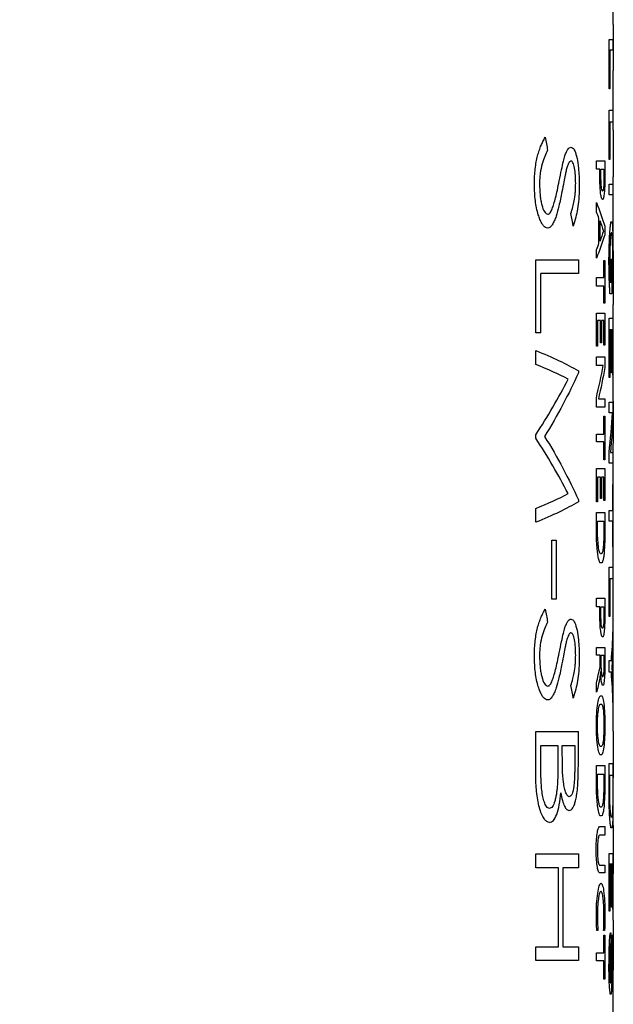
# Model space of a CAD drawing. Header units: millimetres. Extents: x 6 to 273, y 6 to 210.
# Tile 8 of 25: x 99.33 to 103.42, y 91.74 to 98.51. Entities that reach past the tile are written whole.
import ezdxf

# ---------------------------------------------------------------- set-up
doc = ezdxf.new("R2010")
doc.units = ezdxf.units.MM
doc.layers.add('DIMENSIONS', color=140, linetype='Continuous', lineweight=25)
doc.styles.add('SLDTEXTSTYLE0', font='TXT', dxfattribs={"width": 0.7})
doc.dimstyles.new('SLDDIMSTYLE1', dxfattribs={"dimtxt": 2.158008, "dimasz": 3.302, "dimexe": 0, "dimexo": 0.0625, "dimgap": 0.539502, "dimtad": 0, "dimtih": 1, "dimtoh": 1, "dimlfac": 1.5, "dimrnd": 1e-09, "dimzin": 12, "dimdsep": 46, "dimtxsty": 'SLDTEXTSTYLE0', "dimsah": 1, "dimcen": 0.09, "dimadec": 0, "dimazin": 3, "dimtfac": 1, "dimtofl": 0, "dimtmove": 0, "dimatfit": 3, "dimfxl": 0, "dimfrac": 2, "dimtolj": 1, "dimtzin": 12, "dimarcsym": 0})

# ---------------------------------------------------------------- blocks, each defined once
blk = doc.blocks.new('_D_13')
at = {"layer": 'DIMENSIONS'}
for p, q in [((84.7118, 107.4116), (49.3931, 107.4116)), ((52.5681, 107.4116), (52.5681, 90.1904)), ((49.3617, 86.2775), (48.637, 86.2775)), ((48.637, 86.2775), (48.637, 82.8477)), ((55.7744, 86.2775), (56.4991, 86.2775)), ((56.4991, 86.2775), (56.4991, 82.8477)), ((48.637, 82.8477), (49.3617, 82.8477)), ((56.4991, 82.8477), (55.7744, 82.8477)), ((52.5681, 67.2688), (52.5681, 82.3646)), ((100.0322, 67.2688), (49.3931, 67.2688))]:
    blk.add_line(p, q, dxfattribs=at)
for points in [[(52.5681, 107.4116), (52.0601, 104.1096), (53.0761, 104.1096)], [(52.5681, 67.2688), (53.0761, 70.5708), (52.0601, 70.5708)]]:
    blk.add_solid(points, dxfattribs=at)
at = {"layer": 'DIMENSIONS', "char_height": 2.11667, "attachment_point": 1, "style": 'SLDTEXTSTYLE0'}
for s, insert in [('60.2', (49.3617, 89.4891)), ('2.37', (49.3617, 85.5762))]:
    blk.add_mtext(s, dxfattribs=dict(at, insert=insert))

msp = doc.modelspace()

# ---------------------------------------------------------------- linework, layer by layer
for p, q in [((103.4189, 98.4734), (103.4189, 99.3723)), ((103.4189, 98.4734), (103.4189, 98.1562)), ((103.3896, 98.3702), (103.4166, 98.3702)), ((103.3896, 98.0313), (103.3896, 98.3702)), ((103.4166, 98.3702), (103.4166, 98.2971)), ((103.3951, 98.2971), (103.3951, 98.0313)), ((103.4166, 98.2971), (103.3951, 98.2971)), ((103.4189, 97.7464), (103.4189, 98.1562)), ((103.3951, 98.0313), (103.3896, 98.0313)), ((103.3896, 97.8838), (103.4166, 97.8838)), ((103.3896, 97.5451), (103.3896, 97.8838)), ((103.4166, 97.8838), (103.4166, 97.8032)), ((103.3951, 97.8032), (103.3951, 97.5451)), ((103.4166, 97.8032), (103.3951, 97.8032)), ((103.4189, 97.7464), (103.4189, 97.4277)), ((103.3023, 97.5375), (103.3604, 97.5375)), ((103.3023, 97.4784), (103.3023, 97.5375)), ((103.3604, 97.5375), (103.3604, 97.3992)), ((103.3951, 97.5451), (103.3896, 97.5451)), ((103.3264, 97.4784), (103.3023, 97.4784)), ((103.3264, 97.4062), (103.3264, 97.4784)), ((103.3334, 97.4784), (103.3545, 97.4784)), ((103.3334, 97.4155), (103.3334, 97.4784)), ((103.3545, 97.4784), (103.3545, 97.3992)), ((103.3342, 97.3992), (103.3334, 97.4155)), ((103.3896, 97.3018), (103.3896, 97.3754)), ((103.3896, 97.3754), (103.4166, 97.3754)), ((103.4166, 97.3754), (103.4166, 97.3018)), ((103.4189, 96.8804), (103.4189, 97.4277)), ((103.4166, 97.3018), (103.3896, 97.3018)), ((103.3023, 97.1847), (103.3023, 97.2496)), ((103.3201, 96.9708), (103.3201, 97.1393)), ((103.3272, 96.9845), (103.3272, 97.1241)), ((103.4028, 97.1171), (103.4099, 97.1171)), ((103.3604, 97.0867), (103.3604, 97.029)), ((103.409, 97.0407), (103.4049, 97.0407)), ((103.3023, 96.8671), (103.3023, 96.925)), ((102.8848, 96.8572), (103.1784, 96.8572)), ((102.8848, 96.3551), (102.8848, 96.8572)), ((103.1784, 96.8572), (103.1784, 96.7622)), ((103.3545, 96.8521), (103.3604, 96.8521)), ((103.3545, 96.7338), (103.3545, 96.8521)), ((103.3604, 96.8521), (103.3604, 96.5574)), ((103.4036, 96.86), (103.4075, 96.86)), ((103.4036, 96.7033), (103.4036, 96.86)), ((103.4075, 96.86), (103.4075, 96.6236)), ((103.4189, 96.8804), (103.4189, 96.5501)), ((102.9201, 96.3551), (102.9201, 96.7622)), ((103.1784, 96.7622), (102.9201, 96.7622)), ((103.3023, 96.7338), (103.3545, 96.7338)), ((103.3023, 96.6755), (103.3023, 96.7338)), ((103.3977, 96.7033), (103.4036, 96.7033)), ((103.3545, 96.6755), (103.3023, 96.6755)), ((103.3545, 96.5574), (103.3545, 96.6755)), ((103.3943, 96.6493), (103.3941, 96.6617)), ((103.4129, 96.6419), (103.4122, 96.6419)), ((103.3604, 96.5574), (103.3545, 96.5574)), ((103.4075, 96.6236), (103.3951, 96.6236)), ((103.3023, 96.4906), (103.3604, 96.4906)), ((103.3023, 96.2623), (103.3023, 96.4906)), ((103.3604, 96.4906), (103.3604, 96.2699)), ((103.4189, 95.8854), (103.4189, 96.5501)), ((103.3303, 96.4397), (103.3101, 96.4397)), ((103.3101, 96.4397), (103.3101, 96.2623)), ((103.3303, 96.285), (103.3303, 96.4397)), ((103.3372, 96.4397), (103.3372, 96.285)), ((103.3545, 96.4397), (103.3372, 96.4397)), ((103.3545, 96.2699), (103.3545, 96.4397)), ((103.3896, 96.4542), (103.4166, 96.4542)), ((103.3896, 96.0484), (103.3896, 96.4542)), ((103.4166, 96.4542), (103.4166, 96.0635)), ((102.9201, 96.3551), (102.8848, 96.3551)), ((103.4057, 96.3743), (103.3951, 96.3743)), ((103.3951, 96.3743), (103.3951, 96.0484)), ((103.4057, 96.0787), (103.4057, 96.3743)), ((103.4089, 96.3743), (103.4089, 96.0787)), ((103.4147, 96.3743), (103.4089, 96.3743)), ((103.4147, 96.0635), (103.4147, 96.3743)), ((102.8848, 96.1374), (102.8848, 96.233)), ((103.3101, 96.2623), (103.3023, 96.2623)), ((103.3372, 96.285), (103.3303, 96.285)), ((103.3604, 96.2699), (103.3545, 96.2699)), ((103.3023, 96.1888), (103.3604, 96.1888)), ((103.3023, 96.1299), (103.3023, 96.1888)), ((103.3604, 96.1888), (103.3604, 96.1152)), ((103.1784, 96.0933), (103.1784, 96.0797)), ((103.3493, 96.1299), (103.3023, 96.1299)), ((103.3951, 96.0484), (103.3896, 96.0484)), ((103.4089, 96.0787), (103.4057, 96.0787)), ((103.4166, 96.0635), (103.4147, 96.0635)), ((103.3023, 95.8429), (103.3023, 95.9088)), ((103.316, 95.9018), (103.3604, 95.9018)), ((103.3604, 95.9018), (103.3604, 95.8429)), ((103.4189, 95.8854), (103.4189, 95.5936)), ((103.3604, 95.8429), (103.3023, 95.8429)), ((103.3896, 95.879), (103.4166, 95.879)), ((103.3896, 95.8057), (103.3896, 95.879)), ((103.4166, 95.879), (103.4166, 95.8057)), ((103.3545, 95.783), (103.3604, 95.783)), ((103.3545, 95.658), (103.3545, 95.783)), ((103.3604, 95.783), (103.3604, 95.4813)), ((103.4129, 95.8057), (103.3896, 95.8057)), ((102.8848, 95.6314), (102.8848, 95.6528)), ((103.3023, 95.658), (103.3545, 95.658)), ((103.3023, 95.6065), (103.3023, 95.658)), ((103.3545, 95.6065), (103.3023, 95.6065)), ((103.3545, 95.4813), (103.3545, 95.6065)), ((103.4189, 94.6311), (103.4189, 95.5936)), ((103.3604, 95.4813), (103.3545, 95.4813)), ((103.3896, 95.4592), (103.3896, 95.5329)), ((103.399, 95.5329), (103.4166, 95.5329)), ((103.4166, 95.5329), (103.4166, 95.4592)), ((103.3023, 95.4222), (103.3604, 95.4222)), ((103.3023, 95.1938), (103.3023, 95.4222)), ((103.3604, 95.4222), (103.3604, 95.2014)), ((103.4166, 95.4592), (103.3896, 95.4592)), ((103.3303, 95.3634), (103.3101, 95.3634)), ((103.3101, 95.3634), (103.3101, 95.1938)), ((103.3303, 95.2161), (103.3303, 95.3634)), ((103.3372, 95.3634), (103.3372, 95.2161)), ((103.3545, 95.3634), (103.3372, 95.3634)), ((103.3545, 95.2014), (103.3545, 95.3634)), ((103.4147, 95.3114), (103.4166, 95.3114)), ((103.4147, 95.1342), (103.4147, 95.3114)), ((103.4166, 95.3114), (103.4166, 94.8848)), ((103.1784, 95.2069), (103.1784, 95.1931)), ((103.3372, 95.2161), (103.3303, 95.2161)), ((102.8848, 95.0526), (102.8848, 95.148)), ((103.3101, 95.1938), (103.3023, 95.1938)), ((103.3604, 95.2014), (103.3545, 95.2014)), ((103.3023, 95.1196), (103.3604, 95.1196)), ((103.3023, 94.9806), (103.3023, 95.1196)), ((103.3604, 95.1196), (103.3604, 94.9728)), ((103.3896, 95.1342), (103.4147, 95.1342)), ((103.3896, 95.0608), (103.3896, 95.1342)), ((103.3101, 95.0608), (103.3545, 95.0608)), ((103.3101, 94.9864), (103.3101, 95.0608)), ((103.3545, 95.0608), (103.3545, 94.9829)), ((103.4147, 95.0608), (103.3896, 95.0608)), ((103.4147, 94.8848), (103.4147, 95.0608)), ((103.3111, 94.9566), (103.3101, 94.9864)), ((103.3604, 94.9728), (103.3595, 94.9293)), ((102.9952, 94.5234), (102.9952, 94.9305)), ((102.9952, 94.9305), (103.0267, 94.9305)), ((103.0267, 94.9305), (103.0267, 94.5234)), ((103.3595, 94.9293), (103.3587, 94.8915)), ((103.4166, 94.8848), (103.4147, 94.8848)), ((103.3375, 94.8354), (103.3303, 94.8354)), ((103.3418, 94.7748), (103.3264, 94.7748)), ((103.3896, 94.7442), (103.4166, 94.7442)), ((103.3896, 94.406), (103.3896, 94.7442)), ((103.4166, 94.7442), (103.4166, 94.6642)), ((103.3951, 94.6642), (103.3951, 94.406)), ((103.4166, 94.6642), (103.3951, 94.6642)), ((103.4189, 94.2338), (103.4189, 94.6311)), ((103.3023, 94.5305), (103.3604, 94.5305)), ((103.3023, 94.4718), (103.3023, 94.5305)), ((103.3604, 94.5305), (103.3604, 94.3948)), ((103.0267, 94.5234), (102.9952, 94.5234)), ((103.3264, 94.4718), (103.3023, 94.4718)), ((103.3264, 94.3911), (103.3264, 94.4718)), ((103.3334, 94.4718), (103.3545, 94.4718)), ((103.3334, 94.406), (103.3334, 94.4718)), ((103.3545, 94.4718), (103.3545, 94.4032)), ((103.3342, 94.3762), (103.3334, 94.406)), ((103.3545, 94.4032), (103.3537, 94.369)), ((103.3604, 94.3948), (103.3595, 94.3609)), ((103.3951, 94.406), (103.3896, 94.406)), ((103.3272, 94.3533), (103.3264, 94.3911)), ((103.3464, 94.3243), (103.3428, 94.3243)), ((103.3483, 94.2658), (103.3418, 94.2658)), ((103.4166, 94.3006), (103.4166, 94.2102)), ((103.3023, 94.1921), (103.3604, 94.1921)), ((103.3023, 94.1403), (103.3023, 94.1921)), ((103.3604, 94.1921), (103.3604, 94.0522)), ((103.4189, 93.6169), (103.4189, 94.2338)), ((103.3294, 94.1403), (103.3023, 94.1403)), ((103.3294, 94.0842), (103.3294, 94.1403)), ((103.336, 94.1403), (103.3545, 94.1403)), ((103.336, 94.0522), (103.336, 94.1403)), ((103.3545, 94.1403), (103.3545, 94.0569)), ((103.3284, 94.0613), (103.3294, 94.0842)), ((103.3896, 94.1018), (103.4052, 94.1018)), ((103.3896, 94.0218), (103.3896, 94.1018)), ((103.4088, 94.0664), (103.4088, 94.0456)), ((103.3328, 94.001), (103.3319, 94.0262)), ((103.3604, 94.0522), (103.3595, 94.0082)), ((103.4052, 94.0218), (103.3896, 94.0218)), ((103.3021, 93.8851), (103.3021, 93.947)), ((103.3506, 93.9341), (103.3432, 93.9341)), ((103.4166, 93.9039), (103.4166, 93.8148)), ((102.8848, 93.6143), (103.1784, 93.6143)), ((102.8848, 93.3281), (102.8848, 93.6143)), ((103.1784, 93.4078), (103.1784, 93.6143)), ((103.4189, 93.6169), (103.4189, 93.2962)), ((102.9201, 93.5193), (103.0382, 93.5193)), ((102.9201, 93.3841), (102.9201, 93.5193)), ((103.0382, 93.5193), (103.0382, 93.4564)), ((103.068, 93.5193), (103.1535, 93.5193)), ((103.068, 93.4555), (103.068, 93.5193)), ((103.1535, 93.5193), (103.1535, 93.3904)), ((103.3021, 93.3806), (103.3604, 93.3806)), ((103.3021, 93.2422), (103.3021, 93.3806)), ((103.3604, 93.3806), (103.3604, 93.2369)), ((103.3896, 93.3948), (103.4166, 93.3948)), ((103.3896, 93.3142), (103.3896, 93.3948)), ((103.4166, 93.3948), (103.4166, 93.1318)), ((103.3101, 93.3216), (103.3545, 93.3216)), ((103.3101, 93.2484), (103.3101, 93.3216)), ((103.3545, 93.3216), (103.3545, 93.2422)), ((103.3897, 93.1396), (103.3896, 93.3142)), ((103.3951, 93.3142), (103.4147, 93.3142)), ((103.3951, 93.1457), (103.3951, 93.3142)), ((103.4147, 93.3142), (103.4147, 93.1396)), ((103.4189, 92.9693), (103.4189, 93.2962)), ((103.3604, 93.2369), (103.3595, 93.1897)), ((103.3366, 93.0945), (103.3288, 93.0945)), ((103.3232, 92.9609), (103.3604, 92.9609)), ((103.3604, 92.9609), (103.3604, 92.9019)), ((103.4104, 92.9535), (103.4028, 92.9535)), ((103.4189, 92.9693), (103.4189, 92.6363)), ((103.3604, 92.9019), (103.3232, 92.9019)), ((102.8848, 92.7731), (103.1784, 92.7731)), ((102.8848, 92.6781), (102.8848, 92.7731)), ((103.1784, 92.7731), (103.1784, 92.6781)), ((103.3897, 92.7766), (103.4166, 92.7766)), ((103.3897, 92.3791), (103.3897, 92.7766)), ((103.4166, 92.7766), (103.4166, 92.3934)), ((103.3951, 92.7042), (103.3951, 92.3791)), ((103.4057, 92.7042), (103.3951, 92.7042)), ((103.4057, 92.4085), (103.4057, 92.7042)), ((103.4089, 92.7042), (103.4089, 92.4085)), ((103.4147, 92.7042), (103.4089, 92.7042)), ((103.4147, 92.3934), (103.4147, 92.7042)), ((103.042, 92.6781), (102.8848, 92.6781)), ((103.042, 92.1354), (103.042, 92.6781)), ((103.0717, 92.6781), (103.0717, 92.1354)), ((103.1784, 92.6781), (103.0717, 92.6781)), ((103.3232, 92.6965), (103.3604, 92.6965)), ((103.3604, 92.6439), (103.3232, 92.6439)), ((103.3604, 92.6965), (103.3604, 92.6439)), ((103.4189, 92.3184), (103.4189, 92.6363)), ((103.3951, 92.3791), (103.3897, 92.3791)), ((103.4089, 92.4085), (103.4057, 92.4085)), ((103.4166, 92.3934), (103.4147, 92.3934)), ((103.3025, 92.3), (103.3021, 92.3391)), ((103.3545, 92.2932), (103.3545, 92.3391)), ((103.4189, 92.3184), (103.4189, 91.9882)), ((103.3131, 92.2472), (103.3055, 92.2472)), ((103.3587, 92.2472), (103.3518, 92.2472)), ((103.4002, 92.2313), (103.4018, 92.2313)), ((103.4018, 92.2313), (103.4025, 92.1664)), ((103.3545, 92.2161), (103.3604, 92.2161)), ((103.3545, 92.0929), (103.3545, 92.2161)), ((103.3604, 92.2161), (103.3604, 91.9134)), ((103.4118, 92.2161), (103.4129, 92.2161)), ((102.8848, 92.0404), (102.8848, 92.1354)), ((102.8848, 92.1354), (103.042, 92.1354)), ((103.0717, 92.1354), (103.1784, 92.1354)), ((103.1784, 92.1354), (103.1784, 92.0404)), ((103.3025, 92.0929), (103.3545, 92.0929)), ((103.3025, 92.0395), (103.3025, 92.0929)), ((103.4133, 92.1425), (103.4124, 92.1425)), ((103.4166, 92.0996), (103.4167, 92.0566)), ((103.1784, 92.0404), (102.8848, 92.0404)), ((103.3545, 92.0395), (103.3025, 92.0395)), ((103.3545, 91.9134), (103.3545, 92.0395)), ((103.389, 91.9839), (103.3892, 92.0494)), ((103.3945, 92.0566), (103.3943, 91.9882)), ((103.4151, 92.0438), (103.4149, 92.0681)), ((103.4151, 92.0032), (103.4151, 92.0438)), ((103.4167, 92.0566), (103.4167, 91.9963)), ((103.3896, 91.9434), (103.389, 91.9839)), ((103.4087, 91.9636), (103.4082, 91.9134)), ((103.415, 91.993), (103.4151, 92.0032)), ((103.4167, 91.9963), (103.4166, 91.9505)), ((103.4189, 91.6696), (103.4189, 91.9882)), ((103.3604, 91.9134), (103.3545, 91.9134)), ((103.4119, 91.8261), (103.4117, 91.8999)), ((103.3983, 91.8855), (103.4002, 91.8855)), ((103.413, 91.8261), (103.4119, 91.8261)), ((103.4036, 91.8105), (103.3978, 91.8105))]:
    msp.add_line(p, q)
for points, knots in [([(102.8758, 97.3766), (102.8762, 97.3949), (102.877, 97.4307), (102.8814, 97.4821), (102.8882, 97.5293), (102.8975, 97.5717), (102.909, 97.6098), (102.9217, 97.6423), (102.9357, 97.6718), (102.9451, 97.689), (102.9503, 97.6984)], [0, 0, 0, 0, 0.131633, 0.25657, 0.378042, 0.499555, 0.620359, 0.749739, 0.86412, 1, 1, 1, 1]), ([(102.9667, 97.6089), (102.9601, 97.5956), (102.9467, 97.5691), (102.9287, 97.5176), (102.9172, 97.4638), (102.9121, 97.4149), (102.9116, 97.3894), (102.9114, 97.3766)], [0, 0, 0, 0, 0.2503473, 0.5003985, 0.749834, 0.8748737, 1, 1, 1, 1]), ([(103.0858, 97.5714), (103.0891, 97.5805), (103.0953, 97.5974), (103.1054, 97.6164), (103.1158, 97.6279), (103.123, 97.6296), (103.1267, 97.6306)], [0, 0, 0, 0, 0.269241, 0.500148, 0.741912, 1, 1, 1, 1]), ([(103.1267, 97.6306), (103.1315, 97.6294), (103.1408, 97.627), (103.1558, 97.6036), (103.1697, 97.5583), (103.1788, 97.494), (103.1837, 97.4303), (103.1842, 97.39), (103.1844, 97.3698)], [0, 0, 0, 0, 0.144417, 0.286661, 0.499805, 0.69894, 0.848442, 1, 1, 1, 1]), ([(103.0469, 97.398), (103.0522, 97.424), (103.0614, 97.4702), (103.0741, 97.5292), (103.0823, 97.559), (103.0858, 97.5714)], [0, 0, 0, 0, 0.427484, 0.760225, 1, 1, 1, 1]), ([(103.1278, 97.5356), (103.1256, 97.535), (103.1213, 97.5339), (103.1149, 97.527), (103.1082, 97.5155), (103.1009, 97.4948), (103.0961, 97.4764), (103.0933, 97.4658)], [0, 0, 0, 0, 0.170577, 0.335786, 0.499918, 0.715194, 1, 1, 1, 1]), ([(103.1598, 97.3804), (103.1595, 97.3996), (103.1589, 97.4378), (103.1525, 97.4895), (103.1438, 97.5208), (103.1351, 97.533), (103.1304, 97.5347), (103.1278, 97.5356)], [0, 0, 0, 0, 0.250378, 0.500106, 0.749555, 0.862422, 1, 1, 1, 1]), ([(103.0933, 97.4658), (103.0914, 97.457), (103.0863, 97.4329), (103.0772, 97.3851), (103.0698, 97.3463), (103.0654, 97.3236)], [0, 0, 0, 0, 0.19297, 0.526235, 1, 1, 1, 1]), ([(102.9672, 97.0743), (102.9624, 97.0752), (102.9529, 97.0771), (102.939, 97.089), (102.9259, 97.1076), (102.9136, 97.1334), (102.9016, 97.1681), (102.8905, 97.2111), (102.882, 97.262), (102.877, 97.3178), (102.8762, 97.3563), (102.8758, 97.3766)], [0, 0, 0, 0, 0.1023, 0.200754, 0.298019, 0.39685, 0.499875, 0.627391, 0.750002, 0.868199, 1, 1, 1, 1]), ([(102.9114, 97.3766), (102.9117, 97.3629), (102.9123, 97.3364), (102.9153, 97.2987), (102.92, 97.2644), (102.9285, 97.2233), (102.9441, 97.18), (102.9597, 97.1729), (102.9677, 97.1692)], [0, 0, 0, 0, 0.135322, 0.261956, 0.382887, 0.501536, 0.746009, 1, 1, 1, 1]), ([(102.9987, 97.2072), (103.0025, 97.2179), (103.0106, 97.2414), (103.0222, 97.2849), (103.0346, 97.3376), (103.0427, 97.377), (103.0469, 97.398)], [0, 0, 0, 0, 0.195399, 0.426349, 0.694252, 1, 1, 1, 1]), ([(103.1274, 97.1737), (103.1321, 97.1891), (103.1403, 97.216), (103.1511, 97.2615), (103.157, 97.3056), (103.1593, 97.3474), (103.1597, 97.3688), (103.1598, 97.3804)], [0, 0, 0, 0, 0.286351, 0.500713, 0.749955, 0.864946, 1, 1, 1, 1]), ([(103.1844, 97.3698), (103.1842, 97.3531), (103.1839, 97.3198), (103.1804, 97.2636), (103.1733, 97.2036), (103.1602, 97.1429), (103.1493, 97.1076), (103.1432, 97.0878)], [0, 0, 0, 0, 0.143555, 0.286075, 0.499811, 0.720474, 1, 1, 1, 1]), ([(103.3604, 97.3992), (103.3602, 97.3903), (103.36, 97.3728), (103.359, 97.3482), (103.3575, 97.3259), (103.3548, 97.3003), (103.3504, 97.2761), (103.3439, 97.2684), (103.3372, 97.2788), (103.3315, 97.3096), (103.3273, 97.3536), (103.3267, 97.3885), (103.3264, 97.4062)], [0, 0, 0, 0, 0.064519, 0.126258, 0.187565, 0.250833, 0.375726, 0.500664, 0.625555, 0.750495, 0.873176, 1, 1, 1, 1]), ([(103.3545, 97.3992), (103.3543, 97.3927), (103.354, 97.3799), (103.3529, 97.3625), (103.351, 97.3457), (103.3483, 97.3316), (103.3447, 97.3268), (103.341, 97.3317), (103.3377, 97.3473), (103.3352, 97.3703), (103.3345, 97.3895), (103.3342, 97.3992)], [0, 0, 0, 0, 0.084863, 0.166923, 0.251132, 0.375629, 0.500484, 0.625414, 0.750394, 0.872963, 1, 1, 1, 1]), ([(103.0654, 97.3236), (103.0586, 97.2905), (103.0466, 97.2319), (103.0289, 97.1645), (103.0133, 97.1225), (102.9992, 97.0964), (102.9839, 97.0779), (102.9728, 97.0755), (102.9672, 97.0743)], [0, 0, 0, 0, 0.282987, 0.500127, 0.628245, 0.750122, 0.875063, 1, 1, 1, 1]), ([(102.9677, 97.1692), (102.9707, 97.17), (102.9763, 97.1716), (102.9873, 97.1816), (102.9941, 97.1968), (102.9987, 97.2072)], [0, 0, 0, 0, 0.265727, 0.500106, 1, 1, 1, 1]), ([(103.3941, 96.6617), (103.3935, 96.6717), (103.3924, 96.6914), (103.391, 96.7242), (103.3898, 96.7644), (103.389, 96.813), (103.3889, 96.8689), (103.3897, 96.924), (103.3913, 96.9758), (103.3935, 97.0236), (103.3954, 97.0495), (103.3964, 97.0625)], [0, 0, 0, 0, 0.084691, 0.16797, 0.251243, 0.375342, 0.500111, 0.624777, 0.748979, 0.87366, 1, 1, 1, 1]), ([(103.4137, 97.07), (103.4141, 97.0622), (103.4148, 97.0466), (103.4155, 97.0169), (103.4162, 96.9781), (103.4166, 96.9281), (103.4168, 96.8682), (103.4167, 96.8076), (103.4162, 96.751), (103.4154, 96.6999), (103.4145, 96.6745), (103.414, 96.6617)], [0, 0, 0, 0, 0.084102, 0.166871, 0.25057, 0.374502, 0.500151, 0.62438, 0.750133, 0.874015, 1, 1, 1, 1]), ([(103.3999, 97.0227), (103.3995, 97.0161), (103.3985, 97.003), (103.3972, 96.9799), (103.3959, 96.9507), (103.3948, 96.9141), (103.394, 96.8561), (103.3943, 96.7791), (103.3966, 96.7286), (103.3977, 96.7033)], [0, 0, 0, 0, 0.084535, 0.167882, 0.251464, 0.375983, 0.501046, 0.749039, 1, 1, 1, 1]), ([(103.414, 96.7402), (103.4142, 96.7496), (103.4146, 96.7682), (103.4149, 96.7994), (103.4152, 96.8322), (103.4152, 96.8768), (103.415, 96.9338), (103.4141, 96.9706), (103.4137, 96.9893)], [0, 0, 0, 0, 0.127147, 0.25056, 0.37391, 0.500873, 0.747831, 1, 1, 1, 1]), ([(103.4189, 94.2338), (103.4189, 94.2498), (103.4189, 94.2816), (103.4188, 94.3311), (103.4188, 94.3815), (103.4188, 94.4491), (103.4188, 94.5341), (103.4189, 94.5987), (103.4189, 94.6311)], [0, 0, 0, 0, 0.124237, 0.248517, 0.373754, 0.50084, 0.74951, 1, 1, 1, 1]), ([(102.8758, 94.1337), (102.8762, 94.1521), (102.877, 94.1879), (102.8814, 94.2393), (102.8882, 94.2865), (102.8975, 94.3289), (102.909, 94.367), (102.9217, 94.3995), (102.9357, 94.429), (102.9451, 94.4462), (102.9503, 94.4556)], [0, 0, 0, 0, 0.131633, 0.25657, 0.378042, 0.499555, 0.620359, 0.749739, 0.86412, 1, 1, 1, 1]), ([(102.9667, 94.3661), (102.9601, 94.3528), (102.9467, 94.3262), (102.9287, 94.2748), (102.9172, 94.2209), (102.9121, 94.172), (102.9116, 94.1465), (102.9114, 94.1337)], [0, 0, 0, 0, 0.250347, 0.500398, 0.749834, 0.874874, 1, 1, 1, 1]), ([(103.0469, 94.1552), (103.0522, 94.1811), (103.0614, 94.2273), (103.0741, 94.2864), (103.0823, 94.3161), (103.0858, 94.3286)], [0, 0, 0, 0, 0.427484, 0.760225, 1, 1, 1, 1]), ([(103.0858, 94.3286), (103.0891, 94.3377), (103.0953, 94.3546), (103.1054, 94.3736), (103.1158, 94.385), (103.123, 94.3868), (103.1267, 94.3877)], [0, 0, 0, 0, 0.269241, 0.500148, 0.741912, 1, 1, 1, 1]), ([(103.1267, 94.3877), (103.1315, 94.3865), (103.1408, 94.3842), (103.1558, 94.3608), (103.1697, 94.3155), (103.1788, 94.2511), (103.1837, 94.1874), (103.1842, 94.1472), (103.1844, 94.127)], [0, 0, 0, 0, 0.144417, 0.286661, 0.499805, 0.69894, 0.848442, 1, 1, 1, 1]), ([(103.1278, 94.2927), (103.1256, 94.2922), (103.1213, 94.291), (103.1149, 94.2842), (103.1082, 94.2727), (103.1009, 94.252), (103.0961, 94.2335), (103.0933, 94.223)], [0, 0, 0, 0, 0.170577, 0.335786, 0.499918, 0.715194, 1, 1, 1, 1]), ([(103.1598, 94.1376), (103.1595, 94.1567), (103.1589, 94.195), (103.1525, 94.2466), (103.1438, 94.278), (103.1351, 94.2902), (103.1304, 94.2918), (103.1278, 94.2927)], [0, 0, 0, 0, 0.250378, 0.5001062, 0.7495549, 0.8624223, 1, 1, 1, 1]), ([(103.0933, 94.223), (103.0914, 94.2142), (103.0863, 94.1901), (103.0772, 94.1422), (103.0698, 94.1035), (103.0654, 94.0807)], [0, 0, 0, 0, 0.19297, 0.526235, 1, 1, 1, 1]), ([(102.9672, 93.8314), (102.9624, 93.8324), (102.9529, 93.8343), (102.939, 93.8462), (102.9259, 93.8647), (102.9136, 93.8906), (102.9016, 93.9252), (102.8905, 93.9682), (102.882, 94.0192), (102.877, 94.075), (102.8762, 94.1135), (102.8758, 94.1337)], [0, 0, 0, 0, 0.1023, 0.200754, 0.298019, 0.39685, 0.499875, 0.627391, 0.750002, 0.868199, 1, 1, 1, 1]), ([(102.9114, 94.1337), (102.9117, 94.1201), (102.9123, 94.0936), (102.9153, 94.0558), (102.92, 94.0216), (102.9285, 93.9805), (102.9441, 93.9371), (102.9597, 93.93), (102.9677, 93.9264)], [0, 0, 0, 0, 0.1353225, 0.2619555, 0.382887, 0.5015362, 0.7460095, 1, 1, 1, 1]), ([(102.9987, 93.9643), (103.0025, 93.9751), (103.0106, 93.9985), (103.0222, 94.042), (103.0346, 94.0947), (103.0427, 94.1341), (103.0469, 94.1552)], [0, 0, 0, 0, 0.1953985, 0.426349, 0.6942518, 1, 1, 1, 1]), ([(103.1274, 93.9309), (103.1321, 93.9462), (103.1403, 93.9731), (103.1511, 94.0187), (103.157, 94.0627), (103.1593, 94.1046), (103.1597, 94.126), (103.1598, 94.1376)], [0, 0, 0, 0, 0.2863513, 0.5007133, 0.7499546, 0.8649462, 1, 1, 1, 1]), ([(103.1844, 94.127), (103.1842, 94.1103), (103.1839, 94.077), (103.1804, 94.0208), (103.1733, 93.9607), (103.1602, 93.9), (103.1493, 93.8647), (103.1432, 93.845)], [0, 0, 0, 0, 0.143555, 0.2860746, 0.4998112, 0.7204738, 1, 1, 1, 1]), ([(103.0654, 94.0807), (103.0586, 94.0476), (103.0466, 93.9891), (103.0289, 93.9216), (103.0133, 93.8796), (102.9992, 93.8536), (102.9839, 93.8351), (102.9728, 93.8326), (102.9672, 93.8314)], [0, 0, 0, 0, 0.282987, 0.500127, 0.628245, 0.750122, 0.875063, 1, 1, 1, 1]), ([(102.9677, 93.9264), (102.9707, 93.9272), (102.9763, 93.9287), (102.9873, 93.9388), (102.9941, 93.954), (102.9987, 93.9643)], [0, 0, 0, 0, 0.265727, 0.500106, 1, 1, 1, 1]), ([(103.3342, 93.4548), (103.3329, 93.4543), (103.3304, 93.4534), (103.3265, 93.4569), (103.3202, 93.4687), (103.3116, 93.5029), (103.3039, 93.5731), (103.3011, 93.6576), (103.3039, 93.7421), (103.3116, 93.8123), (103.3207, 93.8486), (103.3285, 93.8615), (103.3323, 93.8608), (103.3342, 93.8604)], [0, 0, 0, 0, 0.042389, 0.084144, 0.126065, 0.25045, 0.375408, 0.500066, 0.624724, 0.749685, 0.873732, 0.936329, 1, 1, 1, 1]), ([(103.3342, 93.8604), (103.3355, 93.8607), (103.338, 93.8614), (103.3416, 93.8577), (103.3472, 93.8457), (103.3541, 93.8114), (103.3597, 93.7416), (103.3617, 93.6576), (103.3597, 93.5736), (103.3541, 93.5037), (103.3467, 93.4673), (103.3398, 93.454), (103.3361, 93.4545), (103.3342, 93.4548)], [0, 0, 0, 0, 0.042628, 0.084468, 0.1263, 0.250437, 0.3754, 0.50006, 0.62472, 0.749686, 0.873731, 0.936325, 1, 1, 1, 1]), ([(103.3342, 93.5128), (103.3328, 93.5116), (103.3299, 93.5092), (103.3241, 93.5162), (103.317, 93.5412), (103.3112, 93.5938), (103.3089, 93.6576), (103.3112, 93.7216), (103.317, 93.7733), (103.3254, 93.8061), (103.3313, 93.8036), (103.3342, 93.8023)], [0, 0, 0, 0, 0.0628506, 0.1257348, 0.2505817, 0.3763072, 0.5001914, 0.6245312, 0.7497706, 0.8738448, 1, 1, 1, 1]), ([(103.3342, 93.8023), (103.3356, 93.803), (103.3383, 93.8043), (103.3435, 93.7959), (103.3492, 93.7703), (103.3536, 93.7191), (103.3552, 93.6575), (103.3536, 93.5959), (103.3492, 93.5454), (103.3425, 93.5122), (103.337, 93.5126), (103.3342, 93.5128)], [0, 0, 0, 0, 0.063097, 0.12591, 0.250552, 0.376304, 0.500197, 0.624541, 0.749812, 0.873831, 1, 1, 1, 1]), ([(103.0382, 93.4564), (103.0382, 93.4168), (103.0381, 93.3505), (103.0357, 93.2848), (103.0347, 93.2584)], [0, 0, 0, 0, 0.597818, 1, 1, 1, 1]), ([(103.1157, 93.1666), (103.1129, 93.1674), (103.1074, 93.1691), (103.0994, 93.1784), (103.0909, 93.1958), (103.0824, 93.224), (103.0729, 93.2783), (103.0685, 93.3591), (103.0682, 93.4233), (103.068, 93.4555)], [0, 0, 0, 0, 0.088063, 0.170431, 0.249978, 0.375225, 0.499989, 0.749416, 1, 1, 1, 1]), ([(102.9796, 93.0852), (102.9761, 93.0862), (102.9693, 93.0881), (102.9595, 93.098), (102.949, 93.1163), (102.9386, 93.1455), (102.9265, 93.2008), (102.9207, 93.2843), (102.9203, 93.3508), (102.9201, 93.3841)], [0, 0, 0, 0, 0.0878783, 0.170261, 0.2499765, 0.3750982, 0.500019, 0.7493556, 1, 1, 1, 1]), ([(103.1535, 93.3904), (103.1534, 93.376), (103.1533, 93.3502), (103.1523, 93.311), (103.1503, 93.2746), (103.146, 93.2278), (103.1354, 93.1765), (103.1224, 93.1699), (103.1157, 93.1666)], [0, 0, 0, 0, 0.140886, 0.251487, 0.384776, 0.502814, 0.742907, 1, 1, 1, 1]), ([(103.1162, 93.0716), (103.1206, 93.0728), (103.1291, 93.0752), (103.1407, 93.0887), (103.1509, 93.1096), (103.1595, 93.1386), (103.1672, 93.1773), (103.1732, 93.2272), (103.1777, 93.306), (103.1781, 93.3674), (103.1784, 93.4078)], [0, 0, 0, 0, 0.109534, 0.210866, 0.307234, 0.40238, 0.50019, 0.620625, 0.749987, 1, 1, 1, 1]), ([(102.9796, 92.9902), (102.9733, 92.9913), (102.9605, 92.9935), (102.9355, 93.0207), (102.908, 93.0868), (102.8915, 93.1806), (102.8858, 93.2633), (102.8852, 93.3055), (102.8848, 93.3281)], [0, 0, 0, 0, 0.125356, 0.25064, 0.499918, 0.749218, 0.865517, 1, 1, 1, 1]), ([(103.0347, 93.2584), (103.0337, 93.2459), (103.0319, 93.2236), (103.0281, 93.1911), (103.0231, 93.1624), (103.0145, 93.1274), (103.0004, 93.093), (102.9866, 93.0878), (102.9796, 93.0852)], [0, 0, 0, 0, 0.139795, 0.250757, 0.380051, 0.501448, 0.750011, 1, 1, 1, 1]), ([(102.9796, 92.9902), (102.9845, 92.9911), (102.9936, 92.9927), (103.011, 93.0059), (103.0304, 93.0404), (103.048, 93.1091), (103.0542, 93.1656), (103.0573, 93.1939)], [0, 0, 0, 0, 0.133995, 0.250515, 0.500198, 0.749602, 1, 1, 1, 1]), ([(103.0573, 93.1939), (103.0608, 93.1755), (103.0678, 93.1386), (103.0826, 93.1002), (103.0991, 93.0757), (103.1104, 93.073), (103.1162, 93.0716)], [0, 0, 0, 0, 0.250057, 0.49987, 0.742442, 1, 1, 1, 1]), ([(103.4142, 93.1026), (103.414, 93.0949), (103.4135, 93.0795), (103.4125, 93.0605), (103.4106, 93.0349), (103.4072, 93.0175), (103.4027, 93.032), (103.399, 93.0612), (103.3972, 93.0826), (103.3964, 93.0934)], [0, 0, 0, 0, 0.084404, 0.167715, 0.251364, 0.500122, 0.748212, 0.873161, 1, 1, 1, 1]), ([(103.4163, 93.0934), (103.4162, 93.0841), (103.416, 93.0656), (103.4156, 93.0405), (103.415, 93.0149), (103.4141, 92.9904), (103.4131, 92.9803), (103.4126, 92.9752)], [0, 0, 0, 0, 0.168721, 0.333534, 0.499007, 0.747003, 1, 1, 1, 1]), ([(103.3232, 92.6439), (103.3217, 92.6452), (103.3189, 92.6475), (103.3147, 92.6578), (103.3109, 92.6731), (103.3064, 92.6996), (103.3021, 92.7422), (103.3003, 92.8022), (103.3022, 92.8621), (103.3072, 92.9133), (103.3146, 92.9508), (103.3203, 92.9575), (103.3232, 92.9609)], [0, 0, 0, 0, 0.0645261, 0.1263453, 0.18771, 0.2509211, 0.3750213, 0.5007614, 0.6249738, 0.7502011, 0.8740072, 1, 1, 1, 1]), ([(103.3232, 92.9019), (103.3219, 92.9008), (103.3195, 92.8985), (103.316, 92.8871), (103.3126, 92.8678), (103.3097, 92.8383), (103.3086, 92.7994), (103.3096, 92.7602), (103.3129, 92.7275), (103.3176, 92.7031), (103.3213, 92.6988), (103.3232, 92.6965)], [0, 0, 0, 0, 0.085381, 0.167088, 0.250544, 0.374703, 0.500337, 0.624621, 0.750353, 0.87349, 1, 1, 1, 1]), ([(103.3021, 92.3391), (103.3021, 92.3493), (103.3021, 92.3694), (103.3028, 92.3992), (103.305, 92.4467), (103.3109, 92.5073), (103.3219, 92.5595), (103.3343, 92.578), (103.3459, 92.5595), (103.3548, 92.5073), (103.3593, 92.4426), (103.3611, 92.3845), (103.3611, 92.3543), (103.3611, 92.3391)], [0, 0, 0, 0, 0.0425134, 0.0843033, 0.1261216, 0.2504087, 0.3752466, 0.5000632, 0.6248892, 0.7497158, 0.8738406, 0.9363993, 1, 1, 1, 1]), ([(103.3545, 92.3391), (103.3545, 92.3509), (103.3544, 92.374), (103.3534, 92.4075), (103.3516, 92.4382), (103.3491, 92.4653), (103.3459, 92.488), (103.3408, 92.5103), (103.3334, 92.5223), (103.3255, 92.5103), (103.3197, 92.488), (103.3147, 92.4581), (103.3097, 92.4086), (103.3093, 92.3624), (103.3091, 92.3391)], [0, 0, 0, 0, 0.0644317, 0.1259288, 0.1871626, 0.2508375, 0.3133964, 0.3760895, 0.500677, 0.6252714, 0.6878776, 0.7505233, 0.8743034, 1, 1, 1, 1])]:
    msp.add_open_spline(points, degree=3, knots=knots)
for points in [[(102.9503, 97.6984), (102.9558, 97.6686), (102.9613, 97.6388), (102.9667, 97.6089)], [(103.3023, 97.2496), (103.3249, 97.1953), (103.3443, 97.141), (103.3604, 97.0867)], [(103.1432, 97.0878), (103.138, 97.1165), (103.1328, 97.1451), (103.1274, 97.1737)], [(103.3201, 97.1393), (103.3144, 97.1545), (103.3084, 97.1696), (103.3023, 97.1847)], [(103.3272, 97.1241), (103.3358, 97.1008), (103.3437, 97.0775), (103.351, 97.0543)], [(103.3999, 97.0972), (103.4009, 97.1038), (103.4019, 97.1105), (103.4028, 97.1171)], [(103.4099, 97.1171), (103.4106, 97.113), (103.4112, 97.1088), (103.4118, 97.1047)], [(103.4118, 97.1047), (103.4125, 97.0931), (103.4131, 97.0816), (103.4137, 97.07)], [(103.351, 97.0543), (103.3437, 97.031), (103.3358, 97.0077), (103.3272, 96.9845)], [(103.3964, 97.0625), (103.3976, 97.0741), (103.3988, 97.0856), (103.3999, 97.0972)], [(103.4028, 97.0366), (103.4019, 97.032), (103.4009, 97.0273), (103.3999, 97.0227)], [(103.4049, 97.0407), (103.4042, 97.0393), (103.4035, 97.0379), (103.4028, 97.0366)], [(103.4104, 97.0325), (103.4099, 97.0352), (103.4095, 97.0379), (103.409, 97.0407)], [(103.4118, 97.0227), (103.4113, 97.026), (103.4109, 97.0292), (103.4104, 97.0325)], [(103.3604, 97.029), (103.3443, 96.9751), (103.3249, 96.9211), (103.3023, 96.8671)], [(103.3023, 96.925), (103.3084, 96.9403), (103.3144, 96.9555), (103.3201, 96.9708)], [(103.4129, 97.0071), (103.4125, 97.0123), (103.4122, 97.0175), (103.4118, 97.0227)], [(103.4137, 96.9893), (103.4134, 96.9952), (103.4132, 97.0012), (103.4129, 97.0071)], [(103.4111, 96.6985), (103.4114, 96.7023), (103.4117, 96.706), (103.4119, 96.7097)], [(103.4122, 96.6419), (103.4118, 96.6607), (103.4115, 96.6796), (103.4111, 96.6985)], [(103.4119, 96.7097), (103.4123, 96.7142), (103.4126, 96.7187), (103.4129, 96.7231)], [(103.4129, 96.7231), (103.413, 96.7253), (103.4132, 96.7275), (103.4133, 96.7296)], [(103.4133, 96.7296), (103.4135, 96.7332), (103.4138, 96.7367), (103.414, 96.7402)], [(103.3951, 96.6236), (103.3949, 96.6322), (103.3946, 96.6408), (103.3943, 96.6493)], [(103.414, 96.6617), (103.4136, 96.6551), (103.4133, 96.6485), (103.4129, 96.6419)], [(102.8848, 96.233), (103.0015, 96.1865), (103.0995, 96.1399), (103.1784, 96.0933)], [(103.1079, 96.0363), (103.0434, 96.07), (102.9689, 96.1037), (102.8848, 96.1374)], [(103.3023, 95.9088), (103.3199, 95.9825), (103.3356, 96.0562), (103.3493, 96.1299)], [(103.3604, 96.1152), (103.3476, 96.0441), (103.3329, 95.9729), (103.316, 95.9018)], [(102.8848, 95.6528), (102.9689, 95.7806), (103.0434, 95.9084), (103.1079, 96.0363)], [(103.1784, 96.0797), (103.1137, 95.9341), (103.036, 95.7884), (102.9458, 95.6428)], [(103.3896, 95.5329), (103.4003, 95.6238), (103.408, 95.7148), (103.4129, 95.8057)], [(103.4166, 95.8057), (103.4136, 95.7148), (103.4078, 95.6238), (103.399, 95.5329)], [(103.1075, 95.2493), (103.0431, 95.3767), (102.9688, 95.504), (102.8848, 95.6314)], [(102.9458, 95.6428), (103.036, 95.4975), (103.1137, 95.3522), (103.1784, 95.2069)], [(102.8848, 95.148), (102.9688, 95.1818), (103.0431, 95.2155), (103.1075, 95.2493)], [(103.1784, 95.1931), (103.0995, 95.1463), (103.0015, 95.0994), (102.8848, 95.0526)], [(103.3046, 94.9069), (103.3038, 94.9315), (103.3031, 94.9561), (103.3023, 94.9806)], [(103.313, 94.9263), (103.3123, 94.9364), (103.3117, 94.9465), (103.3111, 94.9566)], [(103.3528, 94.9415), (103.3523, 94.9293), (103.3518, 94.9172), (103.3513, 94.905)], [(103.3545, 94.9829), (103.3539, 94.9691), (103.3534, 94.9553), (103.3528, 94.9415)], [(103.3091, 94.8553), (103.3076, 94.8725), (103.3061, 94.8897), (103.3046, 94.9069)], [(103.3152, 94.8963), (103.3145, 94.9063), (103.3137, 94.9163), (103.313, 94.9263)], [(103.3187, 94.8667), (103.3176, 94.8766), (103.3164, 94.8865), (103.3152, 94.8963)], [(103.3241, 94.8442), (103.3223, 94.8517), (103.3205, 94.8592), (103.3187, 94.8667)], [(103.3493, 94.8764), (103.3481, 94.8686), (103.3469, 94.8608), (103.3458, 94.853)], [(103.3513, 94.905), (103.3507, 94.8955), (103.35, 94.8859), (103.3493, 94.8764)], [(103.3587, 94.8915), (103.3576, 94.8721), (103.3564, 94.8527), (103.3552, 94.8334)], [(103.3137, 94.8197), (103.3122, 94.8316), (103.3106, 94.8434), (103.3091, 94.8553)], [(103.3211, 94.7896), (103.3187, 94.7997), (103.3162, 94.8097), (103.3137, 94.8197)], [(103.3303, 94.8354), (103.3283, 94.8383), (103.3262, 94.8413), (103.3241, 94.8442)], [(103.3392, 94.839), (103.3386, 94.8378), (103.3381, 94.8366), (103.3375, 94.8354)], [(103.3458, 94.853), (103.3436, 94.8483), (103.3414, 94.8436), (103.3392, 94.839)], [(103.3517, 94.8107), (103.3503, 94.8037), (103.3488, 94.7967), (103.3473, 94.7896)], [(103.3552, 94.8334), (103.3541, 94.8258), (103.3529, 94.8183), (103.3517, 94.8107)], [(103.3264, 94.7748), (103.3246, 94.7798), (103.3229, 94.7847), (103.3211, 94.7896)], [(103.3473, 94.7896), (103.3455, 94.7847), (103.3436, 94.7798), (103.3418, 94.7748)], [(102.9503, 94.4556), (102.9558, 94.4257), (102.9613, 94.3959), (102.9667, 94.3661)], [(103.3284, 94.3402), (103.328, 94.3446), (103.3276, 94.3489), (103.3272, 94.3533)], [(103.3303, 94.3169), (103.3297, 94.3247), (103.329, 94.3324), (103.3284, 94.3402)], [(103.3363, 94.3502), (103.3356, 94.3589), (103.3349, 94.3675), (103.3342, 94.3762)], [(103.3392, 94.33), (103.3382, 94.3368), (103.3372, 94.3435), (103.3363, 94.3502)], [(103.3428, 94.3243), (103.3416, 94.3262), (103.3404, 94.3281), (103.3392, 94.33)], [(103.3491, 94.3314), (103.3482, 94.3291), (103.3473, 94.3267), (103.3464, 94.3243)], [(103.351, 94.3437), (103.3504, 94.3396), (103.3497, 94.3355), (103.3491, 94.3314)], [(103.352, 94.3533), (103.3517, 94.3501), (103.3513, 94.3469), (103.351, 94.3437)], [(103.3537, 94.369), (103.3531, 94.3637), (103.3526, 94.3585), (103.352, 94.3533)], [(103.3595, 94.3609), (103.3586, 94.3439), (103.3578, 94.3269), (103.3569, 94.3099)], [(103.3334, 94.2955), (103.3324, 94.3026), (103.3314, 94.3097), (103.3303, 94.3169)], [(103.3375, 94.2736), (103.3361, 94.2809), (103.3347, 94.2882), (103.3334, 94.2955)], [(103.3418, 94.2658), (103.3404, 94.2684), (103.3389, 94.271), (103.3375, 94.2736)], [(103.3517, 94.2732), (103.3506, 94.2708), (103.3495, 94.2683), (103.3483, 94.2658)], [(103.3545, 94.2875), (103.3536, 94.2828), (103.3527, 94.278), (103.3517, 94.2732)], [(103.3569, 94.3099), (103.3561, 94.3024), (103.3553, 94.295), (103.3545, 94.2875)], [(103.4052, 94.1018), (103.4106, 94.1681), (103.4144, 94.2343), (103.4166, 94.3006)], [(103.4166, 94.2102), (103.4149, 94.1623), (103.4123, 94.1143), (103.4088, 94.0664)], [(103.3021, 93.947), (103.3114, 93.9851), (103.3202, 94.0232), (103.3284, 94.0613)], [(103.3545, 94.0569), (103.3539, 94.0467), (103.3534, 94.0365), (103.3528, 94.0262)], [(103.3299, 94.0109), (103.328, 93.9977), (103.326, 93.9845), (103.3241, 93.9714)], [(103.3319, 94.0262), (103.3312, 94.0211), (103.3306, 94.016), (103.3299, 94.0109)], [(103.3363, 93.9599), (103.3351, 93.9736), (103.3339, 93.9873), (103.3328, 94.001)], [(103.3375, 94.0218), (103.337, 94.032), (103.3365, 94.0421), (103.336, 94.0522)], [(103.3428, 93.9975), (103.3411, 94.0056), (103.3393, 94.0137), (103.3375, 94.0218)], [(103.3453, 93.9883), (103.3445, 93.9914), (103.3437, 93.9944), (103.3428, 93.9975)], [(103.3491, 93.9998), (103.3479, 93.9959), (103.3466, 93.9921), (103.3453, 93.9883)], [(103.3518, 94.0082), (103.3509, 94.0054), (103.35, 94.0026), (103.3491, 93.9998)], [(103.3528, 94.0262), (103.3525, 94.0202), (103.3522, 94.0142), (103.3518, 94.0082)], [(103.3595, 94.0082), (103.3586, 93.9959), (103.3578, 93.9837), (103.3569, 93.9714)], [(103.4166, 93.8148), (103.4144, 93.8838), (103.4106, 93.9528), (103.4052, 94.0218)], [(103.4088, 94.0456), (103.4123, 93.9983), (103.4149, 93.9511), (103.4166, 93.9039)], [(103.1432, 93.845), (103.138, 93.8736), (103.1328, 93.9022), (103.1274, 93.9309)], [(103.3173, 93.9413), (103.3135, 93.9245), (103.3095, 93.9076), (103.3055, 93.8908)], [(103.3241, 93.9714), (103.3218, 93.9613), (103.3196, 93.9513), (103.3173, 93.9413)], [(103.3432, 93.9341), (103.3409, 93.9427), (103.3386, 93.9513), (103.3363, 93.9599)], [(103.3545, 93.9485), (103.3532, 93.9437), (103.3519, 93.9389), (103.3506, 93.9341)], [(103.3569, 93.9714), (103.3561, 93.9637), (103.3553, 93.9561), (103.3545, 93.9485)], [(103.3055, 93.8908), (103.3044, 93.8889), (103.3033, 93.887), (103.3021, 93.8851)], [(103.3046, 93.1702), (103.3038, 93.1942), (103.303, 93.2182), (103.3021, 93.2422)], [(103.3131, 93.1739), (103.3121, 93.1987), (103.3111, 93.2235), (103.3101, 93.2484)], [(103.3545, 93.2422), (103.3539, 93.229), (103.3534, 93.2159), (103.3528, 93.2027)], [(103.3166, 93.1396), (103.3154, 93.151), (103.3143, 93.1624), (103.3131, 93.1739)], [(103.3528, 93.2027), (103.3522, 93.1885), (103.3516, 93.1742), (103.351, 93.16)], [(103.3595, 93.1897), (103.3584, 93.1628), (103.3572, 93.1358), (103.3561, 93.1089)], [(103.3091, 93.1154), (103.3076, 93.1337), (103.3061, 93.1519), (103.3046, 93.1702)], [(103.3124, 93.0882), (103.3113, 93.0973), (103.3102, 93.1064), (103.3091, 93.1154)], [(103.3223, 93.1112), (103.3204, 93.1206), (103.3185, 93.1301), (103.3166, 93.1396)], [(103.3288, 93.0945), (103.3267, 93.1), (103.3245, 93.1056), (103.3223, 93.1112)], [(103.3467, 93.1207), (103.3458, 93.1156), (103.3449, 93.1105), (103.3439, 93.1054)], [(103.3491, 93.1318), (103.3483, 93.1281), (103.3475, 93.1244), (103.3467, 93.1207)], [(103.351, 93.16), (103.3504, 93.1506), (103.3497, 93.1412), (103.3491, 93.1318)], [(103.3561, 93.1089), (103.3544, 93.0951), (103.3527, 93.0813), (103.351, 93.0674)], [(103.3912, 93.088), (103.3907, 93.1052), (103.3902, 93.1224), (103.3897, 93.1396)], [(103.3964, 93.0934), (103.396, 93.1109), (103.3955, 93.1283), (103.3951, 93.1457)], [(103.4147, 93.1396), (103.4145, 93.1273), (103.4144, 93.115), (103.4142, 93.1026)], [(103.4166, 93.1318), (103.4165, 93.119), (103.4164, 93.1062), (103.4163, 93.0934)], [(103.3179, 93.0674), (103.3161, 93.0743), (103.3142, 93.0813), (103.3124, 93.0882)], [(103.3264, 93.0343), (103.3236, 93.0454), (103.3208, 93.0564), (103.3179, 93.0674)], [(103.3418, 93.0385), (103.3369, 93.0371), (103.3317, 93.0357), (103.3264, 93.0343)], [(103.3392, 93.0983), (103.3384, 93.097), (103.3375, 93.0957), (103.3366, 93.0945)], [(103.3439, 93.1054), (103.3424, 93.103), (103.3408, 93.1006), (103.3392, 93.0983)], [(103.351, 93.0674), (103.348, 93.0578), (103.345, 93.0482), (103.3418, 93.0385)], [(103.3933, 93.0385), (103.3926, 93.055), (103.3919, 93.0715), (103.3912, 93.088)], [(103.3977, 92.9837), (103.3963, 93.0019), (103.3948, 93.0202), (103.3933, 93.0385)], [(103.4028, 92.9535), (103.4012, 92.9636), (103.3995, 92.9736), (103.3977, 92.9837)], [(103.4126, 92.9752), (103.4119, 92.968), (103.4112, 92.9608), (103.4104, 92.9535)], [(103.3055, 92.2472), (103.3045, 92.2648), (103.3035, 92.2824), (103.3025, 92.3)], [(103.3091, 92.3391), (103.3098, 92.3209), (103.3104, 92.3027), (103.3111, 92.2844)], [(103.3611, 92.3391), (103.3603, 92.3085), (103.3595, 92.2779), (103.3587, 92.2472)], [(103.3111, 92.2844), (103.3118, 92.272), (103.3124, 92.2596), (103.3131, 92.2472)], [(103.3518, 92.2472), (103.3527, 92.2626), (103.3536, 92.2779), (103.3545, 92.2932)], [(103.3978, 92.2249), (103.3986, 92.2271), (103.3994, 92.2292), (103.4002, 92.2313)], [(103.3915, 92.1433), (103.392, 92.1552), (103.3924, 92.167), (103.3929, 92.1789)], [(103.3929, 92.1789), (103.3937, 92.1891), (103.3946, 92.1993), (103.3954, 92.2095)], [(103.3954, 92.2095), (103.3962, 92.2146), (103.397, 92.2198), (103.3978, 92.2249)], [(103.4011, 92.1591), (103.4004, 92.155), (103.3996, 92.1508), (103.3988, 92.1467)], [(103.4025, 92.1664), (103.402, 92.164), (103.4016, 92.1616), (103.4011, 92.1591)], [(103.4079, 92.1433), (103.4084, 92.1594), (103.409, 92.1754), (103.4095, 92.1915)], [(103.4095, 92.1915), (103.4103, 92.1997), (103.4111, 92.2079), (103.4118, 92.2161)], [(103.4129, 92.2161), (103.4132, 92.2146), (103.4134, 92.2131), (103.4137, 92.2116)], [(103.4137, 92.2116), (103.4141, 92.208), (103.4144, 92.2043), (103.4147, 92.2007)], [(103.4147, 92.2007), (103.415, 92.1934), (103.4153, 92.1862), (103.4155, 92.1789)], [(103.4155, 92.1789), (103.4158, 92.167), (103.416, 92.1552), (103.4163, 92.1433)], [(103.3892, 92.0494), (103.3896, 92.0696), (103.3899, 92.0897), (103.3903, 92.1098)], [(103.3903, 92.1098), (103.3907, 92.121), (103.3911, 92.1321), (103.3915, 92.1433)], [(103.3954, 92.0941), (103.3951, 92.0816), (103.3948, 92.0691), (103.3945, 92.0566)], [(103.3967, 92.1255), (103.3963, 92.115), (103.3958, 92.1046), (103.3954, 92.0941)], [(103.3988, 92.1467), (103.3981, 92.1396), (103.3974, 92.1326), (103.3967, 92.1255)], [(103.4057, 92.0494), (103.4061, 92.0713), (103.4064, 92.0932), (103.4068, 92.1151)], [(103.4068, 92.1151), (103.4072, 92.1245), (103.4075, 92.1339), (103.4079, 92.1433)], [(103.4105, 92.0929), (103.4103, 92.087), (103.4102, 92.0812), (103.4101, 92.0753)], [(103.411, 92.1216), (103.4108, 92.112), (103.4106, 92.1024), (103.4105, 92.0929)], [(103.412, 92.1385), (103.4117, 92.1329), (103.4114, 92.1272), (103.411, 92.1216)], [(103.4124, 92.1425), (103.4123, 92.1412), (103.4121, 92.1399), (103.412, 92.1385)], [(103.4141, 92.1198), (103.4138, 92.1273), (103.4136, 92.1349), (103.4133, 92.1425)], [(103.4145, 92.0996), (103.4143, 92.1063), (103.4142, 92.113), (103.4141, 92.1198)], [(103.4149, 92.0681), (103.4148, 92.0786), (103.4146, 92.0891), (103.4145, 92.0996)], [(103.4163, 92.1433), (103.4164, 92.1287), (103.4165, 92.1142), (103.4166, 92.0996)], [(103.4049, 91.9882), (103.4052, 92.0086), (103.4054, 92.029), (103.4057, 92.0494)], [(103.4095, 92.0341), (103.4092, 92.0106), (103.409, 91.9871), (103.4087, 91.9636)], [(103.4101, 92.0753), (103.4099, 92.0616), (103.4097, 92.0479), (103.4095, 92.0341)], [(103.3943, 91.9882), (103.3947, 91.9712), (103.3951, 91.9542), (103.3955, 91.9372)], [(103.4041, 91.9261), (103.4044, 91.9468), (103.4047, 91.9675), (103.4049, 91.9882)], [(103.4143, 91.9347), (103.4144, 91.9448), (103.4146, 91.955), (103.4147, 91.9652)], [(103.4147, 91.9652), (103.4148, 91.9745), (103.4149, 91.9838), (103.415, 91.993)], [(103.3907, 91.8995), (103.3903, 91.9141), (103.3899, 91.9287), (103.3896, 91.9434)], [(103.3933, 91.8502), (103.3924, 91.8667), (103.3916, 91.8831), (103.3907, 91.8995)], [(103.3955, 91.9372), (103.396, 91.9246), (103.3965, 91.912), (103.397, 91.8995)], [(103.397, 91.8995), (103.3974, 91.8948), (103.3979, 91.8901), (103.3983, 91.8855)], [(103.4002, 91.8855), (103.4007, 91.8864), (103.4012, 91.8874), (103.4016, 91.8883)], [(103.4016, 91.8883), (103.4018, 91.8899), (103.4019, 91.8916), (103.402, 91.8933)], [(103.402, 91.8933), (103.4023, 91.8974), (103.4026, 91.9016), (103.4029, 91.9057)], [(103.4029, 91.9057), (103.4031, 91.9071), (103.4033, 91.9086), (103.4035, 91.91)], [(103.4035, 91.91), (103.4037, 91.9154), (103.4039, 91.9207), (103.4041, 91.9261)], [(103.4082, 91.9134), (103.4079, 91.9015), (103.4076, 91.8896), (103.4073, 91.8777)], [(103.4117, 91.8999), (103.412, 91.9019), (103.4123, 91.9038), (103.4126, 91.9057)], [(103.4126, 91.9057), (103.4129, 91.9083), (103.4133, 91.9108), (103.4136, 91.9134)], [(103.4136, 91.9134), (103.4138, 91.9205), (103.4141, 91.9276), (103.4143, 91.9347)], [(103.4163, 91.9057), (103.416, 91.8915), (103.4156, 91.8773), (103.4153, 91.863)], [(103.4166, 91.9505), (103.4165, 91.9356), (103.4164, 91.9206), (103.4163, 91.9057)], [(103.396, 91.8261), (103.3951, 91.8342), (103.3942, 91.8422), (103.3933, 91.8502)], [(103.3978, 91.8105), (103.3972, 91.8157), (103.3966, 91.8209), (103.396, 91.8261)], [(103.4052, 91.8285), (103.4047, 91.8225), (103.4041, 91.8165), (103.4036, 91.8105)], [(103.4064, 91.8481), (103.406, 91.8416), (103.4056, 91.835), (103.4052, 91.8285)], [(103.4073, 91.8777), (103.407, 91.8679), (103.4067, 91.858), (103.4064, 91.8481)], [(103.414, 91.8367), (103.4137, 91.8332), (103.4133, 91.8296), (103.413, 91.8261)], [(103.4153, 91.863), (103.4149, 91.8542), (103.4145, 91.8455), (103.414, 91.8367)]]:
    msp.add_open_spline(points, degree=3)

# ---------------------------------------------------------------- dimensions: what is measured, and where the dimension line sits
at = {"layer": 'DIMENSIONS'}
dim = msp.add_linear_dim(base=(52.5681, 107.4116), p1=(101.3022, 67.2688), p2=(85.9818, 107.4116), angle=90, dimstyle='SLDDIMSTYLE1', dxfattribs=at)
dim.commit()
dim.dimension.update_dxf_attribs({"geometry": '_D_13', "text_midpoint": (52.5681, 86.2775), "dimtype": 160})

doc.saveas('drawing.dxf')
